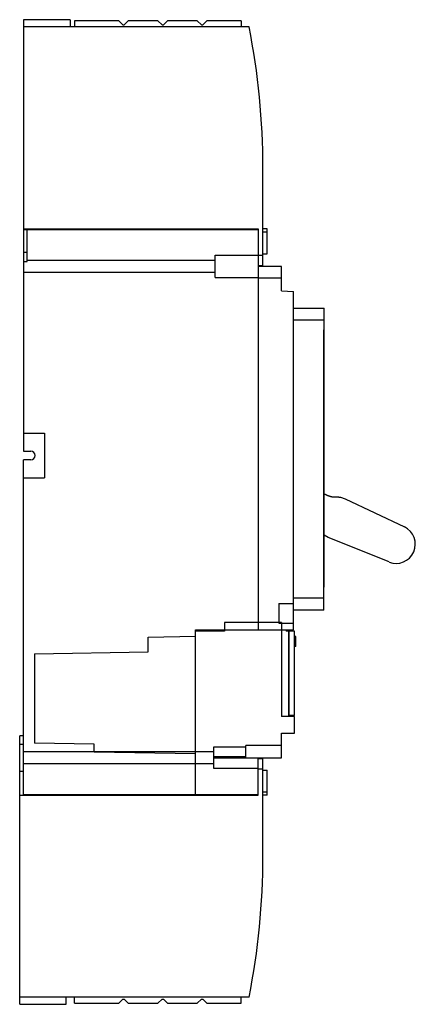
# Model space of a CAD drawing. Header units: millimetres. Extents: x 93 to 254, y 39 to 440.
import ezdxf

# ---------------------------------------------------------------- set-up
doc = ezdxf.new("R2010")
doc.units = ezdxf.units.MM
doc.header["$LTSCALE"] = 31.11534
doc.layers.get('0').update_dxf_attribs({"linetype": 'CONTINUOUS'})

msp = doc.modelspace()

# ---------------------------------------------------------------- linework, layer by layer
at = {"color": 7, "linetype": 'Continuous'}
for p, q in [((94.44, 439.65), (94.44, 264)), ((113.44, 439.65), (94.44, 439.65)), ((113.44, 439.65), (113.44, 436.75)), ((115.14, 439.25), (115.14, 436.75)), ((133.19, 439.25), (115.14, 439.25)), ((133.19, 439.25), (134.89, 437.55)), ((134.89, 437.55), (135.39, 437.55)), ((135.39, 437.55), (137.09, 439.25)), ((149.19, 439.25), (137.09, 439.25)), ((149.19, 439.25), (150.89, 437.55)), ((150.89, 437.55), (151.39, 437.55)), ((151.39, 437.55), (153.09, 439.25)), ((165.19, 439.25), (153.09, 439.25)), ((165.19, 439.25), (166.89, 437.55)), ((166.89, 437.55), (167.39, 437.55)), ((167.39, 437.55), (169.09, 439.25)), ((183.14, 439.25), (169.09, 439.25)), ((183.14, 439.25), (183.14, 436.75)), ((186.28, 436.75), (94.44, 436.75)), ((191.94, 339.25), (191.94, 379.25)), ((94.44, 354.5), (189.94, 354.5)), ((94.44, 354.25), (189.94, 354.25)), ((95.94, 341.25), (95.94, 354.5)), ((189.94, 354.5), (189.94, 191.25)), ((193.64, 354.5), (191.94, 354.5)), ((191.94, 353.26), (193.64, 353.26)), ((193.64, 344.3), (193.64, 354.5)), ((95.94, 344.93), (94.44, 344.93)), ((94.44, 341.25), (95.94, 341.25)), ((95.94, 341.8), (172.44, 341.8)), ((172.44, 334.75), (172.44, 343.75)), ((172.44, 343.75), (191.94, 343.75)), ((191.94, 344.3), (193.64, 344.3)), ((172.44, 336.71), (94.44, 336.71)), ((189.94, 339.55), (191.94, 339.55)), ((199.44, 339.25), (189.94, 339.25)), ((199.44, 329.25), (199.44, 339.25)), ((172.44, 334.75), (189.94, 334.75)), ((199.44, 334.5), (189.94, 334.5)), ((199.44, 329.25), (204.44, 329.03)), ((204.44, 191.25), (204.44, 329.03)), ((204.44, 322.28), (216.94, 322.28)), ((216.94, 208.62), (216.94, 322.28)), ((216.94, 317.29), (204.44, 317.29)), ((216.74, 199.32), (216.74, 313.41)), ((216.74, 313.41), (216.94, 313.41)), ((216.94, 308.41), (216.74, 308.41)), ((94.44, 271.35), (102.94, 271.35)), ((102.94, 271.35), (102.94, 253.15)), ((94.44, 264), (97.35, 264)), ((94.44, 124), (94.44, 260.5)), ((97.35, 260.5), (94.44, 260.5)), ((94.44, 253.15), (102.94, 253.15)), ((223.49, 245.26), (225.4, 244.63)), ((225.4, 244.63), (249.57, 233.18)), ((218.51, 228.89), (216.94, 229.77)), ((243.31, 218.9), (218.51, 228.89)), ((216.74, 208.62), (216.94, 208.62)), ((198.44, 202.05), (204.44, 202.05)), ((198.44, 202.05), (198.44, 193.95)), ((204.44, 204.32), (216.74, 204.32)), ((216.74, 199.32), (204.44, 199.32)), ((199.44, 194.31), (176.24, 194.31)), ((176.24, 194.31), (176.24, 190.75)), ((198.44, 193.95), (204.44, 193.95)), ((199.44, 194.31), (199.44, 155.95)), ((145.12, 188.32), (164.44, 188.65)), ((164.44, 191.25), (204.44, 191.25)), ((164.44, 124), (164.44, 191.25)), ((176.24, 190.75), (164.44, 190.75)), ((172.94, 191.25), (172.94, 190.75)), ((173.94, 190.75), (173.94, 191.25)), ((201.44, 191.25), (201.44, 190.75)), ((202.44, 190.75), (201.44, 190.75)), ((202.44, 155.95), (202.44, 190.75)), ((202.64, 188.55), (202.44, 188.55)), ((204.84, 190.75), (202.64, 190.75)), ((202.64, 156.35), (202.64, 190.75)), ((204.84, 156.35), (204.84, 190.75)), ((205.34, 188.55), (204.84, 188.55)), ((205.34, 184.45), (205.34, 188.55)), ((145.22, 182.3), (145.12, 188.32)), ((202.64, 187.35), (202.44, 187.35)), ((202.64, 185.65), (202.44, 185.65)), ((202.64, 184.45), (202.44, 184.45)), ((205.34, 184.45), (204.84, 184.45)), ((98.84, 181.49), (145.22, 182.3)), ((98.84, 181.49), (98.84, 145.14)), ((204.84, 156.35), (202.64, 156.35)), ((204.84, 155.95), (199.44, 155.95)), ((204.84, 149.25), (204.84, 155.95)), ((199.44, 149.25), (204.84, 149.25)), ((199.44, 139.25), (199.44, 149.25)), ((94.34, 148.1), (92.84, 148.1)), ((92.84, 38.85), (92.84, 148.1)), ((94.34, 144.59), (92.84, 144.59)), ((94.34, 124), (94.34, 148.1)), ((123.24, 144.71), (98.84, 145.14)), ((123.24, 141.8), (123.24, 144.71)), ((94.44, 141.8), (171.94, 141.8)), ((123.24, 141.61), (164.44, 140.89)), ((171.94, 143.67), (184.94, 143.67)), ((171.94, 134.84), (171.94, 143.67)), ((199.44, 144.25), (184.94, 144.25)), ((184.94, 143.67), (184.94, 144.25)), ((184.94, 139.25), (184.94, 143.66)), ((171.94, 136.71), (94.44, 136.71)), ((171.94, 139.74), (184.94, 139.73)), ((171.94, 139.25), (199.44, 139.25)), ((189.94, 124), (189.94, 139.25)), ((189.94, 138.95), (191.94, 138.95)), ((191.94, 99.25), (191.94, 139.25)), ((94.34, 133.57), (92.84, 133.57)), ((189.94, 134.84), (171.94, 134.84)), ((189.94, 134.75), (191.94, 134.75)), ((191.94, 134.2), (193.64, 134.2)), ((193.64, 124), (193.64, 134.2)), ((94.44, 131.8), (94.34, 131.8)), ((94.44, 127.8), (94.34, 127.8)), ((94.44, 124.25), (189.94, 124.25)), ((193.64, 125.25), (191.94, 125.25)), ((92.84, 124), (189.94, 124)), ((193.64, 124), (191.94, 124)), ((186.28, 41.75), (92.84, 41.75)), ((111.84, 38.85), (111.84, 41.75)), ((115.14, 39.25), (115.14, 41.75)), ((134.89, 40.95), (133.19, 39.25)), ((134.89, 40.95), (135.39, 40.95)), ((137.09, 39.25), (135.39, 40.95)), ((150.89, 40.95), (149.19, 39.25)), ((150.89, 40.95), (151.39, 40.95)), ((153.09, 39.25), (151.39, 40.95)), ((166.89, 40.95), (165.19, 39.25)), ((166.89, 40.95), (167.39, 40.95)), ((169.09, 39.25), (167.39, 40.95)), ((183.14, 39.25), (183.14, 41.75)), ((92.84, 38.85), (111.84, 38.85)), ((115.14, 39.25), (133.19, 39.25)), ((137.09, 39.25), (149.19, 39.25)), ((153.09, 39.25), (165.19, 39.25)), ((169.09, 39.25), (183.14, 39.25))]:
    msp.add_line(p, q, dxfattribs=at)
for centre, radius, start, end in [((-103.06, 379.25), 295, 0, 11.2398), ((97.35, 262.25), 1.75, 270, 90), ((246.23, 226.13), 7.8, 248.0533, 64.6533), ((-103.06, 99.25), 295, 348.7602, 360)]:
    msp.add_arc(centre, radius, start, end, dxfattribs=at)
msp.add_open_spline([(216.93, 246.57), (216.99, 246.55), (217.13, 246.49), (217.37, 246.4), (217.63, 246.29), (217.86, 246.2), (218.08, 246.12), (218.28, 246.04), (218.46, 245.96), (218.63, 245.9), (218.78, 245.84), (218.91, 245.79), (219.04, 245.75), (219.15, 245.71), (219.25, 245.67), (219.34, 245.65), (219.42, 245.62), (219.49, 245.6), (219.56, 245.58), (219.63, 245.57), (219.69, 245.55), (219.75, 245.54), (219.82, 245.52), (219.88, 245.51), (219.95, 245.5), (220.03, 245.49), (220.11, 245.48), (220.21, 245.46), (220.32, 245.45), (220.44, 245.44), (220.57, 245.44), (220.71, 245.43), (220.85, 245.43), (220.99, 245.43), (221.13, 245.43), (221.26, 245.43), (221.4, 245.42), (221.54, 245.42), (221.68, 245.42), (221.82, 245.42), (221.96, 245.42), (222.11, 245.41), (222.25, 245.4), (222.39, 245.39), (222.54, 245.38), (222.7, 245.37), (222.87, 245.35), (223.06, 245.33), (223.26, 245.3), (223.41, 245.27), (223.49, 245.26)], degree=3, knots=[0, 0, 0, 0, 0.024505, 0.069023, 0.109105, 0.145653, 0.179175, 0.210067, 0.238614, 0.264775, 0.288503, 0.310198, 0.33037, 0.349235, 0.366654, 0.38231, 0.396179, 0.408737, 0.420607, 0.432248, 0.443868, 0.455493, 0.467113, 0.478891, 0.491232, 0.504633, 0.519529, 0.536172, 0.554593, 0.574637, 0.595994, 0.618204, 0.640715, 0.662756, 0.683383, 0.702604, 0.721481, 0.740625, 0.759854, 0.778999, 0.798122, 0.817267, 0.836416, 0.855601, 0.875113, 0.89556, 0.91768, 0.94217, 0.96959, 1, 1, 1, 1], dxfattribs=at)

doc.saveas('drawing.dxf')
